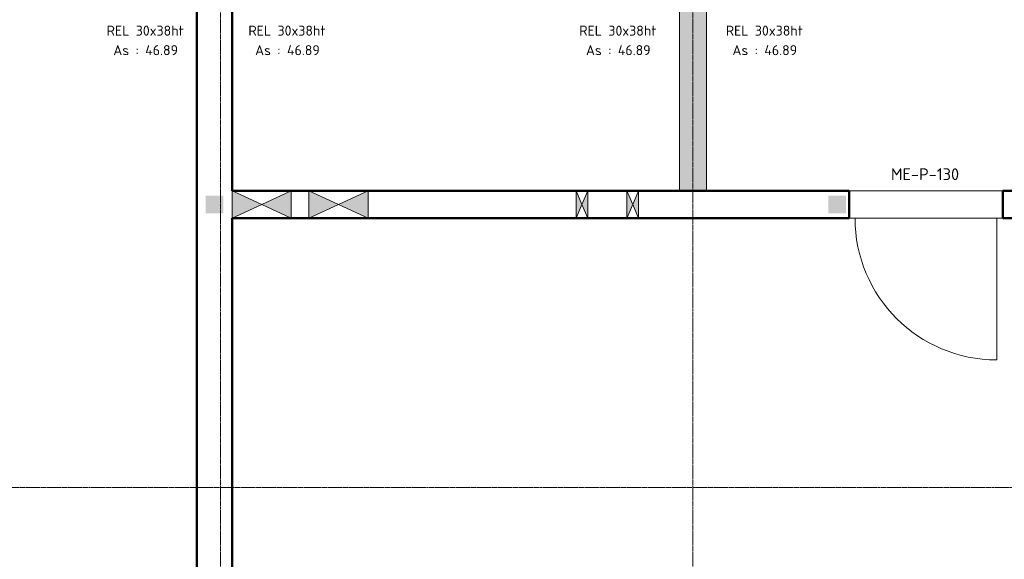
# Model space of a CAD drawing. Header units: millimetres. Extents: x 8507 to 110494, y 1100 to 66219.
# Tile 9 of 38: x 59348 to 67681, y 56978 to 61546. Entities that reach past the tile are written whole.
import ezdxf

# ---------------------------------------------------------------- set-up
doc = ezdxf.new("R2010")
doc.units = ezdxf.units.MM
doc.linetypes.add('Ligne de quadrillage', pattern=[22.225, 12.7, -3.175, 3.175, -3.175])
for name, color, linetype, lineweight in [('A-DETL-GENF', 92, 'Continuous', 5), ('A-DETL-MBND', 5, 'Continuous', 5), ('A-DOOR', 31, 'Continuous', 9), ('A-DOOR-IDEN', 31, 'Continuous', 9), ('A-WALL', 113, 'Continuous', 9), ('G-ANNO-TEXT', 231, 'Continuous', 9), ('S-GRID', 1, 'Continuous', 9)]:
    doc.layers.add(name, color=color, linetype=linetype, lineweight=lineweight)
doc.styles.add('ISOCPEUR', font='isocpeur.ttf', dxfattribs={"height": 100})
doc.styles.add('ISOCPEUR_B_1', font='txt', dxfattribs={"height": 85})

# ---------------------------------------------------------------- blocks, each defined once
blk = doc.blocks.new('Porte 1Vtl - ME-P-130-3009695-R-1_IMPLANTATION variante')
at = {"layer": 'A-DOOR'}
blk.add_line((600, -115), (600, -1315), dxfattribs=at)
blk.add_arc((600, -115), 1200, 180, 270, dxfattribs=at)
blk = doc.blocks.new('ECBIM_BIM_RESA VOILE CIRCULAIRE-24 - ECBIM_BIM_RESA VOILE CIRCULAIRE-24-3092218-R-1_IMPLANTATION variante')
at = {"layer": 'A-DETL-MBND'}
for points in [[(2441.9, 61638.6), (2491.9, 61753.6), (2441.9, 61868.6)], [(2541.9, 61638.6), (2541.9, 61868.6), (2491.9, 61753.6)]]:
    blk.add_hatch(color=256, dxfattribs=at).paths.add_polyline_path(points)
for p, q in [((2441.9, 61638.6), (2441.9, 61868.6)), ((2441.9, 61868.6), (2491.9, 61753.6)), ((2491.9, 61753.6), (2541.9, 61868.6)), ((2541.9, 61868.6), (2541.9, 61638.6)), ((2491.9, 61753.6), (2441.9, 61638.6)), ((2541.9, 61638.6), (2491.9, 61753.6))]:
    blk.add_line(p, q, dxfattribs=at)
blk = doc.blocks.new('ECBIM_BIM_RESA VOILE RECTANGULAIRE - ECBIM_BIM_RESA VOILE RECTANGULAIRE-3115785-R-1_IMPLANTATION variante')
at = {"layer": 'A-DETL-MBND'}
for points in [[(-3838.1, 59865.6), (-3588.1, 59980.6), (-3838.1, 60095.6)], [(-3338.1, 59865.6), (-3338.1, 60095.6), (-3588.1, 59980.6)]]:
    blk.add_hatch(color=256, dxfattribs=at).paths.add_polyline_path(points)
for p, q in [((-3838.1, 59865.6), (-3838.1, 60095.6)), ((-3838.1, 60095.6), (-3588.1, 59980.6)), ((-3588.1, 59980.6), (-3338.1, 60095.6)), ((-3338.1, 60095.6), (-3338.1, 59865.6)), ((-3588.1, 59980.6), (-3838.1, 59865.6)), ((-3338.1, 59865.6), (-3588.1, 59980.6))]:
    blk.add_line(p, q, dxfattribs=at)

msp = doc.modelspace()

# ---------------------------------------------------------------- hatches: boundary and pattern name
at = {"layer": 'A-DETL-GENF'}
for points in [[(60921.5, 59905.6), (61071.5, 59905.6), (61071.5, 60055.6), (60921.5, 60055.6)], [(66193, 59905.6), (66343, 59905.6), (66343, 60055.6), (66193, 60055.6)]]:
    msp.add_hatch(color=8, dxfattribs=at).paths.add_polyline_path(points)
at = {"layer": 'A-DETL-MBND'}
msp.add_hatch(color=254, dxfattribs=at).paths.add_polyline_path([(65161.5, 60095.6), (65161.5, 61638.6), (64931.5, 61638.6), (64931.5, 60095.6)])

# ---------------------------------------------------------------- linework, layer by layer
for p, q in [((61146.6, 53535.4), (61146.6, 61638.6)), ((61646.5, 60095.6), (61146.5, 60095.6)), ((61146.5, 60095.6), (61646.5, 60095.6)), ((61146.5, 59865.6), (61146.5, 60095.6)), ((61146.5, 59865.6), (61146.5, 60095.6)), ((61646.5, 60095.6), (61646.5, 59865.6)), ((61646.5, 59865.6), (61646.5, 60095.6)), ((62296.5, 60095.6), (61796.5, 60095.6)), ((61796.5, 60095.6), (62296.5, 60095.6)), ((61796.5, 59865.6), (61796.5, 60095.6)), ((61796.5, 59865.6), (61796.5, 60095.6)), ((62296.5, 60095.6), (62296.5, 59865.6)), ((62296.5, 59865.6), (62296.5, 60095.6)), ((64056.5, 59865.6), (64056.5, 60095.6)), ((64056.5, 60095.6), (64156.5, 60095.6)), ((64056.5, 60095.6), (64156.5, 60095.6)), ((64156.5, 60095.6), (64156.5, 59865.6)), ((64486.5, 59865.6), (64486.5, 60095.6)), ((64486.5, 60095.6), (64586.5, 60095.6)), ((64486.5, 60095.6), (64586.5, 60095.6)), ((64586.5, 60095.6), (64586.5, 59865.6)), ((61646.5, 59865.6), (61146.5, 59865.6)), ((61146.5, 59865.6), (61646.5, 59865.6)), ((62296.5, 59865.6), (61796.5, 59865.6)), ((61796.5, 59865.6), (62296.5, 59865.6)), ((64156.5, 59865.6), (64056.5, 59865.6)), ((64156.5, 59865.6), (64056.5, 59865.6)), ((64586.5, 59865.6), (64486.5, 59865.6)), ((64586.5, 59865.6), (64486.5, 59865.6))]:
    msp.add_line(p, q, dxfattribs=at)
at = {"layer": 'A-DETL-MBND', "color": 7}
for p, q in [((64931.5, 60095.6), (64931.5, 61638.6)), ((64931.5, 61588.6), (64931.5, 60095.6)), ((65161.5, 60095.6), (65161.5, 61638.6)), ((65161.5, 60095.6), (65161.5, 61588.6)), ((64931.5, 60095.6), (65161.5, 60095.6)), ((65161.5, 60095.6), (64931.5, 60095.6))]:
    msp.add_line(p, q, dxfattribs=at)
at = {"layer": 'A-WALL', "lineweight": 50}
for p, q in [((60846.5, 51973.7), (60846.5, 63200.2)), ((61146.5, 61638.6), (61146.5, 60095.6)), ((61146.5, 60095.6), (66368, 60095.6)), ((66368, 60095.6), (66368, 59865.6)), ((67668, 59865.6), (67668, 60095.6)), ((67668, 60095.6), (69186.5, 60095.6)), ((61146.5, 59865.6), (61146.5, 53535.4)), ((66368, 59865.6), (61146.5, 59865.6)), ((69186.5, 59865.6), (67668, 59865.6))]:
    msp.add_line(p, q, dxfattribs=at)
at = {"layer": 'A-WALL'}
for p, q in [((61146.5, 59865.6), (61146.5, 60095.6)), ((67668, 60095.6), (66368, 60095.6)), ((67668, 59865.6), (66368, 59865.6))]:
    msp.add_line(p, q, dxfattribs=at)
at = {"layer": 'S-GRID', "linetype": 'Ligne de quadrillage'}
for p, q in [((61046.5, 48387.1), (61046.5, 65568.7)), ((65046.5, 48387.1), (65046.5, 65568.7)), ((47439, 57587), (99424.9, 57587))]:
    msp.add_line(p, q, dxfattribs=at)

# ---------------------------------------------------------------- block references
at = {"layer": 'A-DETL-MBND'}
for name, p in [('ECBIM_BIM_RESA VOILE RECTANGULAIRE - ECBIM_BIM_RESA VOILE RECTANGULAIRE-3115785-R-1_IMPLANTATION variante', (64984.6, 0)), ('ECBIM_BIM_RESA VOILE RECTANGULAIRE - ECBIM_BIM_RESA VOILE RECTANGULAIRE-3115785-R-1_IMPLANTATION variante', (65634.6, 0)), ('ECBIM_BIM_RESA VOILE CIRCULAIRE-24 - ECBIM_BIM_RESA VOILE CIRCULAIRE-24-3092218-R-1_IMPLANTATION variante', (61614.6, -1773)), ('ECBIM_BIM_RESA VOILE CIRCULAIRE-24 - ECBIM_BIM_RESA VOILE CIRCULAIRE-24-3092218-R-1_IMPLANTATION variante', (62044.6, -1773))]:
    msp.add_blockref(name, p, dxfattribs=at)
at = {"layer": 'A-DOOR'}
msp.add_blockref('Porte 1Vtl - ME-P-130-3009695-R-1_IMPLANTATION variante', (67018, 59980.6), dxfattribs=at)

# ---------------------------------------------------------------- texts
at = {"layer": 'A-DOOR-IDEN', "insert": (66722, 60287.6), "char_height": 100, "width": 713.502, "attachment_point": 1, "style": 'ISOCPEUR'}
msp.add_mtext('ME-P-130', dxfattribs=at)
at = {"layer": 'G-ANNO-TEXT', "color": 7, "char_height": 85, "attachment_point": 1, "style": 'ISOCPEUR_B_1'}
for s, insert, width in [('REL 30x38ht', (60084, 61495.5), 825.738), ('REL 30x38ht', (61284, 61495.5), 825.738), ('REL 30x38ht', (64084, 61495.5), 825.738), ('REL 30x38ht', (65324, 61495.5), 825.738), ('As : 46.89', (60140.2, 61330.2), 689.451), ('As : 46.89', (61340.2, 61330.2), 689.451), ('As : 46.89', (64140.2, 61330.2), 689.451), ('As : 46.89', (65380.2, 61330.2), 689.451)]:
    msp.add_mtext(s, dxfattribs=dict(at, insert=insert, width=width))

doc.saveas('drawing.dxf')
